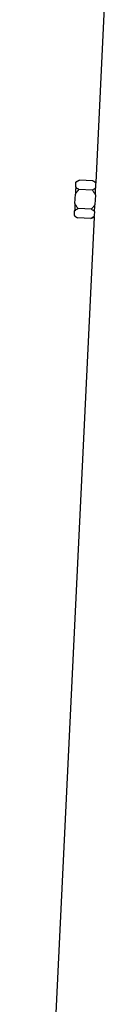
# Model space of a CAD drawing. Extents: x 4095 to 4895, y 2889 to 4868.
# Tile 5 of 8: x 4237 to 4277, y 3879 to 4372. Entities that reach past the tile are written whole.
import ezdxf

# ---------------------------------------------------------------- set-up
doc = ezdxf.new("R2010")
doc.units = 0
doc.header["$LTSCALE"] = 10
doc.header["$MEASUREMENT"] = 0
doc.layers.get('0').update_dxf_attribs({"linetype": 'CONTINUOUS'})

msp = doc.modelspace()

# ---------------------------------------------------------------- linework, layer by layer
at = {"color": 7, "linetype": 'Continuous'}
for p, q in [((4277.46, 4381.45), (4273.07, 4290.06)), ((4264.91, 4291.34), (4263.23, 4290.47)), ((4271.62, 4291.01), (4264.91, 4291.34)), ((4273.08, 4290.08), (4271.62, 4291.01)), ((4263.1, 4287.88), (4263.21, 4290.21)), ((4271.39, 4286.27), (4264.68, 4286.59)), ((4273.07, 4289.88), (4273.07, 4290.06)), ((4262.7, 4279.6), (4262.93, 4284.26)), ((4272.92, 4283.78), (4272.69, 4279.12)), ((4262.42, 4273.65), (4262.53, 4275.98)), ((4270.94, 4276.78), (4264.23, 4277.11)), ((4272.24, 4272.83), (4236.96, 3539.45)), ((4262.4, 4273.39), (4264, 4272.36)), ((4270.71, 4272.04), (4264, 4272.36)), ((4270.71, 4272.04), (4272.24, 4272.83)), ((4272.25, 4272.9), (4272.26, 4273.03))]:
    msp.add_line(p, q, dxfattribs=at)
at = {"color": 7, "linetype": 'Continuous', "flags": 128}
for points in [[(4263.1, 4287.88), (4263.08, 4287.49), (4263.06, 4287.08), (4263.04, 4286.65), (4263.02, 4286.2), (4263, 4285.73), (4262.97, 4285.26), (4262.95, 4284.76), (4262.93, 4284.26)], [(4263.23, 4290.47), (4263.22, 4290.45), (4263.22, 4290.4), (4263.22, 4290.32), (4263.21, 4290.21)], [(4272.92, 4283.97), (4272.92, 4283.95), (4272.92, 4283.93), (4272.92, 4283.9), (4272.92, 4283.88), (4272.92, 4283.85), (4272.92, 4283.83), (4272.92, 4283.8), (4272.92, 4283.78)], [(4262.7, 4279.6), (4262.68, 4279.09), (4262.65, 4278.6), (4262.63, 4278.12), (4262.61, 4277.66), (4262.59, 4277.21), (4262.57, 4276.78), (4262.55, 4276.37), (4262.53, 4275.98)], [(4272.69, 4279.12), (4272.69, 4279.09), (4272.69, 4279.07), (4272.69, 4279.05), (4272.69, 4279.03), (4272.69, 4279), (4272.68, 4278.98), (4272.68, 4278.96), (4272.68, 4278.94)], [(4262.42, 4273.65), (4262.41, 4273.53), (4262.41, 4273.45), (4262.4, 4273.4), (4262.4, 4273.39)]]:
    msp.add_lwpolyline(points, dxfattribs=at)
at = {"color": 7, "linetype": 'Continuous'}
for centre, major_axis, start_param, end_param in [((4495.49, 4276.67), (222.27, -16.05), 3.163712, 3.183494), ((4495.49, 4257.64), (223.19, -16.11), 3.12745, 3.147172)]:
    msp.add_ellipse(centre, major_axis=major_axis, ratio=0.576237, start_param=start_param, end_param=end_param, dxfattribs=at)
for points, knots in [([(4263.21, 4290.21), (4263.54, 4290.48), (4264.04, 4290.88), (4264.69, 4291.22), (4264.91, 4291.34)], [0, 0, 0, 0, 0.662988, 1, 1, 1, 1]), ([(4271.62, 4291.01), (4272.07, 4290.71), (4272.61, 4290.34), (4273, 4289.94), (4273.07, 4289.88)], [0, 0, 0, 0, 0.843882, 1, 1, 1, 1]), ([(4262.93, 4284.26), (4263.21, 4284.72), (4263.72, 4285.55), (4264.38, 4286.27), (4264.68, 4286.59)], [0, 0, 0, 0, 0.55134, 1, 1, 1, 1]), ([(4264.68, 4286.59), (4264.4, 4286.78), (4263.79, 4287.18), (4263.34, 4287.63), (4263.1, 4287.88)], [0, 0, 0, 0, 0.461378, 1, 1, 1, 1]), ([(4273.02, 4287.34), (4272.53, 4286.97), (4272.02, 4286.6), (4271.4, 4286.27), (4271.39, 4286.27)], [0, 0, 0, 0, 0.987551, 1, 1, 1, 1]), ([(4271.39, 4286.27), (4271.68, 4285.9), (4272.27, 4285.12), (4272.69, 4284.24), (4272.92, 4283.78)], [0, 0, 0, 0, 0.479807, 1, 1, 1, 1]), ([(4272.92, 4283.97), (4272.95, 4284.73), (4272.99, 4285.96), (4273.02, 4286.96), (4273.02, 4287.34)], [0, 0, 0, 0, 0.6210787, 1, 1, 1, 1]), ([(4262.53, 4275.98), (4263.03, 4276.36), (4263.54, 4276.75), (4264.2, 4277.09), (4264.23, 4277.11)], [0, 0, 0, 0, 0.9570238, 1, 1, 1, 1]), ([(4264.23, 4277.11), (4263.94, 4277.48), (4263.35, 4278.26), (4262.92, 4279.14), (4262.7, 4279.6)], [0, 0, 0, 0, 0.480323, 1, 1, 1, 1]), ([(4272.69, 4279.12), (4272.41, 4278.66), (4271.9, 4277.82), (4271.23, 4277.11), (4270.94, 4276.78)], [0, 0, 0, 0, 0.550915, 1, 1, 1, 1]), ([(4270.94, 4276.78), (4271.22, 4276.6), (4271.8, 4276.21), (4272.23, 4275.79), (4272.46, 4275.57)], [0, 0, 0, 0, 0.4850102, 1, 1, 1, 1]), ([(4272.46, 4275.57), (4272.51, 4276.27), (4272.58, 4277.31), (4272.66, 4278.54), (4272.68, 4278.94)], [0, 0, 0, 0, 0.680507, 1, 1, 1, 1]), ([(4264, 4272.36), (4263.56, 4272.66), (4262.95, 4273.07), (4262.53, 4273.52), (4262.42, 4273.65)], [0, 0, 0, 0, 0.729851, 1, 1, 1, 1]), ([(4272.26, 4273.03), (4271.97, 4272.81), (4271.5, 4272.46), (4270.93, 4272.16), (4270.71, 4272.04)], [0, 0, 0, 0, 0.62191, 1, 1, 1, 1])]:
    msp.add_open_spline(points, degree=3, knots=knots, dxfattribs=at)

doc.saveas('drawing.dxf')
